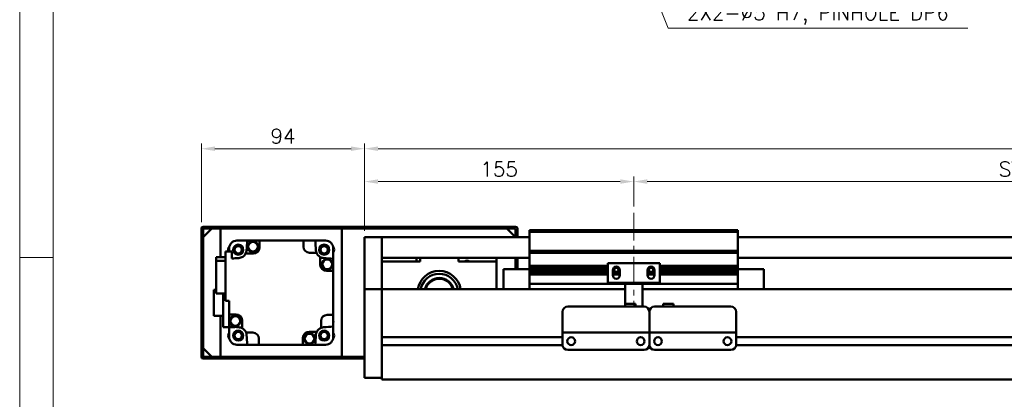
# Model space of a CAD drawing. Header units: millimetres. Extents: x 46891 to 50168, y 6223 to 9676.
# Tile 2 of 5: x 48547 to 49114, y 9021 to 9239. Entities that reach past the tile are written whole.
import ezdxf

# ---------------------------------------------------------------- set-up
doc = ezdxf.new("R2010")
doc.units = ezdxf.units.MM
doc.header["$LTSCALE"] = 0.5
doc.linetypes.add('CENTER', pattern=[50.8, 31.75, -6.35, 6.35, -6.35])
doc.layers.get('0').update_dxf_attribs({"lineweight": 20})
doc.layers.add('1', color=1, linetype='CENTER', lineweight=13)
doc.layers.add('외형선(ISO)', color=7, linetype='Continuous', lineweight=50)
doc.styles.add('DSR TEXT', font='romans.shx', dxfattribs={"bigfont": 'whgtxt.shx'})
doc.styles.get("Standard").update_dxf_attribs({"font": 'romans.shx', "bigfont": 'whgtxt.shx'})
doc.dimstyles.new('DSR', dxfattribs={"dimscale": 2, "dimtxt": 3, "dimasz": 3, "dimexe": 0.5, "dimexo": 0.5, "dimgap": 0.5, "dimtad": 1, "dimdsep": 46, "dimtxsty": 'Standard', "dimcen": 2.5, "dimclrd": 4, "dimclre": 4, "dimclrt": 2, "dimadec": 0, "dimazin": 2, "dimtfac": 1, "dimtmove": 0, "dimatfit": 3, "dimfxl": 0, "dimlwd": -1, "dimlwe": -1, "dimarcsym": 0})

# ---------------------------------------------------------------- blocks, each defined once
blk = doc.blocks.new('A$C1C1952E1')
at = {"color": 1}
blk.add_lwpolyline([(0, 0), (420, 0), (420, 297), (0, 297)], close=True, dxfattribs=at)
at = {"color": 3}
blk.add_lwpolyline([(5, 5), (415, 5), (415, 292), (5, 292)], close=True, dxfattribs=at)
blk = doc.blocks.new('*D84')
at = {"color": 1, "linetype": 'ByBlock'}
for p, q in [((48745.29, 9117.66), (48745.29, 9149.06)), ((48900.29, 9131.66), (48900.29, 9149.06)), ((48753.09, 9146.06), (48892.49, 9146.06))]:
    blk.add_line(p, q, dxfattribs=at)
at = {"color": 1}
for points in [[(48753.09, 9147.36), (48753.09, 9144.76), (48745.29, 9146.06)], [(48892.49, 9147.36), (48892.49, 9144.76), (48900.29, 9146.06)]]:
    blk.add_solid(points, dxfattribs=at)
at = {"layer": 'Defpoints', "color": 0}
for p in [(48900.29, 9146.06), (48900.29, 9128.06), (48745.29, 9114.06)]:
    blk.add_point(p, dxfattribs=at)
at = {"color": 3, "insert": (48822.79, 9153.26), "char_height": 8.4, "attachment_point": 5, "style": 'DSR TEXT'}
blk.add_mtext('155', dxfattribs=at)
blk = doc.blocks.new('*D85')
at = {"color": 1, "linetype": 'ByBlock'}
for p, q in [((48900.29, 9131.66), (48900.29, 9149.06)), ((49400.29, 9131.66), (49400.29, 9149.06)), ((48908.09, 9146.06), (49392.49, 9146.06))]:
    blk.add_line(p, q, dxfattribs=at)
at = {"color": 1}
for points in [[(48908.09, 9147.36), (48908.09, 9144.76), (48900.29, 9146.06)], [(49392.49, 9147.36), (49392.49, 9144.76), (49400.29, 9146.06)]]:
    blk.add_solid(points, dxfattribs=at)
at = {"layer": 'Defpoints', "color": 0}
for p in [(49400.29, 9146.06), (48900.29, 9128.06), (49400.29, 9128.06)]:
    blk.add_point(p, dxfattribs=at)
at = {"color": 3, "insert": (49150.29, 9153.26), "char_height": 8.4, "attachment_point": 5, "style": 'DSR TEXT'}
blk.add_mtext('STROKE : 500', dxfattribs=at)
blk = doc.blocks.new('*D83')
at = {"color": 1, "linetype": 'ByBlock'}
for p, q in [((48745.29, 9117.66), (48745.29, 9168)), ((49537.49, 9165), (48753.09, 9165)), ((49545.29, 9117.66), (49545.29, 9168))]:
    blk.add_line(p, q, dxfattribs=at)
at = {"color": 1}
for points in [[(48753.09, 9166.3), (48753.09, 9163.7), (48745.29, 9165)], [(49537.49, 9166.3), (49537.49, 9163.7), (49545.29, 9165)]]:
    blk.add_solid(points, dxfattribs=at)
at = {"layer": 'Defpoints', "color": 0}
for p in [(48745.29, 9165), (48745.29, 9114.06), (49545.29, 9114.06)]:
    blk.add_point(p, dxfattribs=at)
at = {"color": 3, "insert": (49145.29, 9172.2), "char_height": 8.4, "attachment_point": 5, "style": 'DSR TEXT'}
blk.add_mtext('800', dxfattribs=at)
blk = doc.blocks.new('*D87')
at = {"color": 1, "linetype": 'ByBlock'}
for p, q in [((48651.29, 9122.66), (48651.29, 9168)), ((48737.49, 9165), (48659.09, 9165)), ((48745.29, 9117.66), (48745.29, 9168))]:
    blk.add_line(p, q, dxfattribs=at)
at = {"color": 1}
for points in [[(48659.09, 9166.3), (48659.09, 9163.7), (48651.29, 9165)], [(48737.49, 9166.3), (48737.49, 9163.7), (48745.29, 9165)]]:
    blk.add_solid(points, dxfattribs=at)
at = {"layer": 'Defpoints', "color": 0}
for p in [(48651.29, 9165), (48651.29, 9119.06), (48745.29, 9114.06)]:
    blk.add_point(p, dxfattribs=at)
at = {"color": 3, "insert": (48698.29, 9172.2), "char_height": 8.4, "attachment_point": 5, "style": 'DSR TEXT'}
blk.add_mtext('94', dxfattribs=at)

msp = doc.modelspace()

# ---------------------------------------------------------------- linework, layer by layer
at = {"color": 1}
msp.add_line((48565.97632, 9102.35402), (48546.67132, 9102.35402), dxfattribs=at)
at = {"layer": '1'}
msp.add_line((48900.28843, 9128.05808), (48900.28843, 9074.05808), dxfattribs=at)
at = {"layer": '외형선(ISO)'}
for p, q in [((48651.28843, 9119.05808), (48651.28843, 9111.05808)), ((48832.28843, 9120.05808), (48652.28843, 9120.05808)), ((48652.28843, 9114.05808), (48657.28843, 9119.05808)), ((48652.28843, 9111.05808), (48652.28843, 9118.55808)), ((48652.78843, 9119.05808), (48831.78843, 9119.05808)), ((48662.28843, 9119.05808), (48657.28843, 9119.05808)), ((48662.28843, 9102.53616), (48662.28843, 9119.05808)), ((48732.28843, 9119.05808), (48732.28843, 9045.05808)), ((48827.28843, 9119.05808), (48732.28843, 9119.05808)), ((48827.28843, 9119.05808), (48832.28843, 9114.05808)), ((48832.28843, 9118.55808), (48832.28843, 9114.05808)), ((48833.28843, 9114.05808), (48833.28843, 9119.05808)), ((48652.28843, 9114.05808), (48652.28843, 9050.05808)), ((48745.28843, 9114.05808), (48745.28843, 9112.05808)), ((48755.28843, 9114.05808), (48745.28843, 9114.05808)), ((48755.28843, 9112.05808), (48755.28843, 9114.05808)), ((48755.28843, 9114.05808), (48840.28843, 9114.05808)), ((48755.28843, 9114.05808), (48755.28843, 9112.05808)), ((48840.28843, 9117.05808), (48840.28843, 9118.05808)), ((48960.28843, 9118.05808), (48840.28843, 9118.05808)), ((48840.28843, 9106.05808), (48840.28843, 9117.05808)), ((48840.28843, 9117.05808), (48960.28843, 9117.05808)), ((48960.28843, 9118.05808), (48960.28843, 9117.05808)), ((48960.28843, 9117.05808), (48960.28843, 9106.05808)), ((48960.28843, 9114.05808), (49535.28843, 9114.05808)), ((48651.28843, 9111.05808), (48652.28843, 9111.05808)), ((48651.28843, 9107.05808), (48651.28843, 9111.05808)), ((48652.28843, 9107.05808), (48651.28843, 9107.05808)), ((48651.28843, 9107.05808), (48651.28843, 9057.05808)), ((48652.28843, 9057.05808), (48652.28843, 9107.05808)), ((48667.28843, 9107.75341), (48667.28843, 9107.55808)), ((48667.28843, 9105.75808), (48667.28843, 9107.55808)), ((48671.78843, 9112.05808), (48671.5931, 9112.05808)), ((48671.78843, 9112.05808), (48677.72907, 9112.05808)), ((48677.72907, 9112.05808), (48684.78843, 9112.05808)), ((48710.08843, 9112.05808), (48684.78843, 9112.05808)), ((48684.78843, 9112.05808), (48684.78843, 9108.05808)), ((48710.08843, 9108.55808), (48710.08843, 9112.05808)), ((48710.08843, 9112.05808), (48716.8478, 9112.05808)), ((48716.8478, 9112.05808), (48722.78843, 9112.05808)), ((48722.98376, 9112.05808), (48722.78843, 9112.05808)), ((48727.28843, 9107.55808), (48727.28843, 9107.75341)), ((48727.28843, 9107.55808), (48727.28843, 9101.61745)), ((48745.28843, 9111.27356), (48745.28843, 9112.05808)), ((48745.28843, 9110.77485), (48745.28843, 9111.27356)), ((48745.28843, 9110.77485), (48745.28843, 9109.70637)), ((48745.28843, 9109.70637), (48745.28843, 9106.72057)), ((48755.28843, 9112.05808), (48755.28843, 9111.27356)), ((48755.28843, 9111.27356), (48755.28843, 9112.05808)), ((48755.28843, 9111.27356), (48755.28843, 9110.77485)), ((48755.28843, 9110.77485), (48755.28843, 9111.27356)), ((48755.28843, 9109.70637), (48755.28843, 9110.77485)), ((48755.28843, 9110.77485), (48755.28843, 9109.70637)), ((48755.28843, 9106.72057), (48755.28843, 9109.70637)), ((48755.28843, 9109.70637), (48755.28843, 9106.72057)), ((48665.28843, 9102.53616), (48659.78843, 9102.53616)), ((48659.78843, 9102.53616), (48659.78843, 9100.34608)), ((48668.78843, 9105.75808), (48665.28843, 9105.75808)), ((48665.28843, 9105.75808), (48665.28843, 9077.35808)), ((48668.78843, 9101.73325), (48668.78843, 9105.75808)), ((48681.28843, 9104.55808), (48676.78035, 9104.55808)), ((48717.56706, 9105.05808), (48713.58843, 9105.05808)), ((48719.78843, 9098.05808), (48719.78843, 9102.56616)), ((48727.28843, 9094.55808), (48727.28843, 9101.61745)), ((48745.28843, 9098.15627), (48745.28843, 9106.72057)), ((48755.28843, 9106.72057), (48755.28843, 9098.15627)), ((48755.28843, 9102.55808), (48755.28843, 9106.72057)), ((48755.28843, 9102.05808), (48840.28843, 9102.05808)), ((48775.28843, 9102.05808), (48775.28843, 9100.05808)), ((48777.28843, 9102.05808), (48777.28843, 9100.05808)), ((48799.28843, 9100.05808), (48799.28843, 9102.05808)), ((48821.28843, 9102.05808), (48821.28843, 9100.05808)), ((48832.28843, 9095.55808), (48832.28843, 9102.05808)), ((48832.28843, 9102.05808), (48832.28843, 9095.55808)), ((48833.28843, 9095.55808), (48833.28843, 9102.05808)), ((48840.28843, 9105.05808), (48840.28843, 9106.05808)), ((48840.28843, 9106.05808), (48960.28843, 9106.05808)), ((48840.28843, 9104.05808), (48840.28843, 9105.05808)), ((48840.28843, 9105.05808), (48960.28843, 9105.05808)), ((48840.28843, 9097.55808), (48840.28843, 9104.05808)), ((48960.28843, 9106.05808), (48960.28843, 9105.05808)), ((48960.28843, 9105.05808), (48960.28843, 9104.05808)), ((48960.28843, 9104.05808), (48960.28843, 9097.55808)), ((48960.28843, 9102.05808), (49535.28843, 9102.05808)), ((48659.78843, 9100.34608), (48665.28843, 9100.34608)), ((48659.78843, 9100.34608), (48659.78843, 9081.58)), ((48745.28843, 9096.06097), (48745.28843, 9098.15627)), ((48745.28843, 9084.63902), (48745.28843, 9096.06097)), ((48777.28843, 9100.05808), (48755.28843, 9100.05808)), ((48755.28843, 9098.15627), (48755.28843, 9096.06097)), ((48755.28843, 9096.06097), (48755.28843, 9084.63902)), ((48821.28843, 9100.05808), (48799.28843, 9100.05808)), ((48821.28843, 9084.05808), (48821.28843, 9100.05808)), ((48825.28843, 9095.55808), (48825.28843, 9084.05808)), ((48840.28843, 9095.55808), (48825.28843, 9095.55808)), ((48840.28843, 9097.05808), (48840.28843, 9097.55808)), ((48840.28843, 9097.55808), (48885.28843, 9097.55808)), ((48840.28843, 9096.55808), (48840.28843, 9097.05808)), ((48840.28843, 9097.05808), (48885.28843, 9097.05808)), ((48840.28843, 9095.55808), (48840.28843, 9096.55808)), ((48840.28843, 9096.55808), (48885.28843, 9096.55808)), ((48840.28843, 9095.05808), (48840.28843, 9095.55808)), ((48840.28843, 9095.55808), (48885.28843, 9095.55808)), ((48915.28843, 9099.05808), (48885.28843, 9099.05808)), ((48885.28843, 9087.65808), (48885.28843, 9099.05808)), ((48888.35194, 9095.55808), (48889.16519, 9095.55808)), ((48888.96556, 9096.55808), (48891.61131, 9096.55808)), ((48891.41167, 9095.55808), (48892.22493, 9095.55808)), ((48908.35194, 9095.55808), (48909.16519, 9095.55808)), ((48908.96556, 9096.55808), (48911.61131, 9096.55808)), ((48911.41167, 9095.55808), (48912.22493, 9095.55808)), ((48915.28843, 9099.05808), (48915.28843, 9087.65808)), ((48915.28843, 9097.55808), (48960.28843, 9097.55808)), ((48915.28843, 9097.05808), (48960.28843, 9097.05808)), ((48915.28843, 9096.55808), (48960.28843, 9096.55808)), ((48915.28843, 9095.55808), (48960.28843, 9095.55808)), ((48960.28843, 9097.55808), (48960.28843, 9097.05808)), ((48960.28843, 9097.05808), (48960.28843, 9096.55808)), ((48960.28843, 9096.55808), (48960.28843, 9095.55808)), ((48960.28843, 9095.55808), (48975.28843, 9095.55808)), ((48960.28843, 9095.55808), (48960.28843, 9095.05808)), ((48975.28843, 9084.05808), (48975.28843, 9095.55808)), ((48727.28843, 9094.55808), (48723.28843, 9094.55808)), ((48727.28843, 9069.25808), (48727.28843, 9094.55808)), ((48840.28843, 9094.55808), (48840.28843, 9095.05808)), ((48840.28843, 9095.05808), (48885.28843, 9095.05808)), ((48840.28843, 9093.55808), (48840.28843, 9094.55808)), ((48840.28843, 9094.55808), (48885.28843, 9094.55808)), ((48840.28843, 9093.05808), (48840.28843, 9093.55808)), ((48840.28843, 9093.55808), (48885.28843, 9093.55808)), ((48840.28843, 9092.55808), (48840.28843, 9093.05808)), ((48840.28843, 9093.05808), (48885.28843, 9093.05808)), ((48840.28843, 9088.05808), (48840.28843, 9092.55808)), ((48840.28843, 9092.55808), (48885.28843, 9092.55808)), ((48888.28843, 9095.05808), (48889.05893, 9095.05808)), ((48888.28843, 9092.05808), (48888.28843, 9095.05808)), ((48888.28843, 9095.05808), (48889.05893, 9095.05808)), ((48888.28843, 9094.55808), (48889.16519, 9094.55808)), ((48888.28843, 9094.55808), (48889.16519, 9094.55808)), ((48888.28843, 9093.55808), (48892.28843, 9093.55808)), ((48888.28843, 9093.55808), (48892.28843, 9093.55808)), ((48888.28843, 9093.05808), (48892.28843, 9093.05808)), ((48888.28843, 9093.05808), (48892.28843, 9093.05808)), ((48888.28843, 9092.55808), (48892.28843, 9092.55808)), ((48888.28843, 9092.55808), (48892.28843, 9092.55808)), ((48891.41167, 9094.55808), (48892.28843, 9094.55808)), ((48891.51793, 9095.05808), (48892.28843, 9095.05808)), ((48892.28843, 9095.05808), (48892.28843, 9092.05808)), ((48908.28843, 9095.05808), (48909.05893, 9095.05808)), ((48908.28843, 9092.05808), (48908.28843, 9095.05808)), ((48908.28843, 9094.55808), (48909.16519, 9094.55808)), ((48908.28843, 9093.55808), (48912.28843, 9093.55808)), ((48908.28843, 9093.55808), (48912.28843, 9093.55808)), ((48908.28843, 9093.05808), (48912.28843, 9093.05808)), ((48908.28843, 9093.05808), (48912.28843, 9093.05808)), ((48908.28843, 9092.55808), (48912.28843, 9092.55808)), ((48908.28843, 9092.55808), (48912.28843, 9092.55808)), ((48911.41167, 9094.55808), (48912.28843, 9094.55808)), ((48911.41167, 9094.55808), (48912.28843, 9094.55808)), ((48911.51793, 9095.05808), (48912.28843, 9095.05808)), ((48911.51793, 9095.05808), (48912.28843, 9095.05808)), ((48912.28843, 9095.05808), (48912.28843, 9092.05808)), ((48915.28843, 9095.05808), (48960.28843, 9095.05808)), ((48915.28843, 9094.55808), (48960.28843, 9094.55808)), ((48915.28843, 9093.55808), (48960.28843, 9093.55808)), ((48915.28843, 9093.05808), (48960.28843, 9093.05808)), ((48915.28843, 9092.55808), (48960.28843, 9092.55808)), ((48960.28843, 9095.05808), (48960.28843, 9094.55808)), ((48960.28843, 9094.55808), (48960.28843, 9093.55808)), ((48960.28843, 9093.55808), (48960.28843, 9093.05808)), ((48960.28843, 9093.05808), (48960.28843, 9092.55808)), ((48960.28843, 9092.55808), (48960.28843, 9088.05808)), ((48745.28843, 9084.05808), (48745.28843, 9084.63902)), ((48745.28843, 9084.05808), (48745.28843, 9081.05808)), ((48755.28843, 9084.05808), (48745.28843, 9084.05808)), ((48755.28843, 9084.63902), (48755.28843, 9084.05808)), ((48755.28843, 9084.05808), (48755.28843, 9081.05808)), ((48755.28843, 9081.05808), (48755.28843, 9084.05808)), ((48895.28843, 9084.05808), (48755.28843, 9084.05808)), ((48840.28843, 9088.05808), (48840.28843, 9087.05808)), ((48840.28843, 9084.05808), (48840.28843, 9087.05808)), ((48840.28843, 9087.05808), (48960.28843, 9087.05808)), ((48895.28843, 9087.65808), (48885.28843, 9087.65808)), ((48895.28843, 9088.15808), (48895.28843, 9087.65808)), ((48905.28843, 9087.65808), (48895.28843, 9087.65808)), ((48895.28843, 9085.55808), (48895.28843, 9087.65808)), ((48895.28843, 9085.55808), (48895.28843, 9075.55823)), ((48905.28843, 9087.65808), (48905.28843, 9088.15808)), ((48915.28843, 9087.65808), (48905.28843, 9087.65808)), ((48905.28843, 9087.65808), (48905.28843, 9085.55808)), ((48905.28843, 9074.05824), (48905.28843, 9085.55808)), ((49535.28843, 9084.05808), (48905.28843, 9084.05808)), ((48960.28843, 9087.05808), (48960.28843, 9088.05808)), ((48960.28843, 9087.05808), (48960.28843, 9084.05808)), ((48658.48843, 9083.70808), (48659.78843, 9083.70808)), ((48658.48843, 9083.70808), (48658.48843, 9068.60808)), ((48659.78843, 9081.58), (48665.28843, 9081.58)), ((48663.88843, 9081.58), (48663.88843, 9062.25808)), ((48745.28843, 9038.30072), (48745.28843, 9081.05808)), ((48755.28843, 9056.50808), (48755.28843, 9081.05808)), ((48755.28843, 9081.05808), (48755.28843, 9038.30072)), ((48665.28843, 9077.35808), (48667.28843, 9077.35808)), ((48667.28843, 9077.35808), (48667.28843, 9069.55808)), ((48862.28843, 9074.05824), (48906.28843, 9074.05824)), ((48895.28843, 9075.55823), (48895.28843, 9074.05824)), ((48895.28843, 9075.55823), (48901.28843, 9075.55823)), ((48895.28843, 9075.55823), (48895.28843, 9074.05824)), ((48901.28843, 9075.55823), (48901.28843, 9074.05824)), ((48912.28843, 9074.05824), (48956.28843, 9074.05824)), ((48923.28843, 9075.55823), (48917.28843, 9075.55823)), ((48917.28843, 9074.05824), (48917.28843, 9075.55823)), ((48923.28843, 9074.05824), (48923.28843, 9075.55823)), ((48658.48843, 9068.60808), (48663.88843, 9068.60808)), ((48662.28843, 9045.05808), (48662.28843, 9068.60808)), ((48667.28843, 9069.55808), (48671.28843, 9069.55808)), ((48667.28843, 9069.55808), (48667.28843, 9062.49871)), ((48723.78843, 9069.25808), (48727.28843, 9069.25808)), ((48727.28843, 9062.49871), (48727.28843, 9069.25808)), ((48859.28843, 9061.05824), (48859.28843, 9071.05824)), ((48909.28843, 9071.05824), (48909.28843, 9061.05824)), ((48909.28843, 9061.05824), (48909.28843, 9071.05824)), ((48959.28843, 9071.05824), (48959.28843, 9061.05824)), ((48663.88843, 9062.25808), (48670.49976, 9062.25808)), ((48667.28843, 9056.55808), (48667.28843, 9062.25808)), ((48674.78843, 9066.05808), (48674.78843, 9061.55)), ((48720.28843, 9061.77946), (48720.28843, 9065.75808)), ((48727.28843, 9056.55808), (48727.28843, 9062.49871)), ((48651.28843, 9057.05808), (48652.28843, 9057.05808)), ((48651.28843, 9053.05808), (48651.28843, 9057.05808)), ((48667.28843, 9056.55808), (48667.28843, 9056.36275)), ((48677.00981, 9059.05808), (48680.98843, 9059.05808)), ((48709.78843, 9052.05808), (48709.78843, 9056.05808)), ((48713.28843, 9059.55808), (48717.79651, 9059.55808)), ((48727.28843, 9056.36275), (48727.28843, 9056.55808)), ((48859.28843, 9056.30808), (48755.28843, 9056.30808)), ((48859.28843, 9061.05824), (48859.28843, 9059.05823)), ((48859.28843, 9059.05821), (48859.28843, 9059.05823)), ((48859.28843, 9059.05823), (48909.28843, 9059.05823)), ((48859.28843, 9058.5582), (48859.28843, 9059.05821)), ((48859.28843, 9059.05821), (48862.05893, 9059.05821)), ((48859.28843, 9052.0582), (48859.28843, 9058.5582)), ((48864.31177, 9056.30808), (48864.2651, 9056.30808)), ((48864.51793, 9059.05821), (48866.78843, 9059.05821)), ((48871.78843, 9059.05821), (48896.78843, 9059.05821)), ((48901.78843, 9059.05821), (48904.05893, 9059.05821)), ((48904.31177, 9056.30808), (48904.2651, 9056.30808)), ((48906.51793, 9059.05821), (48909.28843, 9059.05821)), ((48909.28843, 9059.05823), (48909.28843, 9061.05824)), ((48909.28843, 9061.05824), (48909.28843, 9059.05823)), ((48909.28843, 9059.05823), (48909.28843, 9059.05821)), ((48909.28843, 9059.05821), (48909.28843, 9059.05823)), ((48909.28843, 9059.05823), (48959.28843, 9059.05823)), ((48909.28843, 9059.05821), (48909.28843, 9058.5582)), ((48909.28843, 9058.5582), (48909.28843, 9059.05821)), ((48909.28843, 9059.05821), (48912.05893, 9059.05821)), ((48909.28843, 9058.5582), (48909.28843, 9052.0582)), ((48909.28843, 9052.0582), (48909.28843, 9058.5582)), ((48914.31177, 9056.30808), (48914.2651, 9056.30808)), ((48914.31177, 9056.30808), (48914.2651, 9056.30808)), ((48914.51793, 9059.05821), (48916.78843, 9059.05821)), ((48921.78843, 9059.05821), (48946.78843, 9059.05821)), ((48951.78843, 9059.05821), (48954.05893, 9059.05821)), ((48954.31177, 9056.30808), (48954.2651, 9056.30808)), ((48954.31177, 9056.30808), (48954.2651, 9056.30808)), ((48956.51793, 9059.05821), (48959.28843, 9059.05821)), ((48959.28843, 9059.05823), (48959.28843, 9061.05824)), ((48959.28843, 9059.05823), (48959.28843, 9059.05821)), ((48959.28843, 9059.05821), (48959.28843, 9058.5582)), ((48959.28843, 9058.5582), (48959.28843, 9052.0582)), ((49363.28843, 9056.30808), (48959.28843, 9056.30808)), ((49363.28843, 9056.30808), (48959.28843, 9056.30808)), ((48652.28843, 9053.05808), (48651.28843, 9053.05808)), ((48651.28843, 9053.05808), (48651.28843, 9045.05808)), ((48652.28843, 9045.55808), (48652.28843, 9053.05808)), ((48657.28843, 9045.05808), (48652.28843, 9050.05808)), ((48671.5931, 9052.05808), (48671.78843, 9052.05808)), ((48677.72907, 9052.05808), (48671.78843, 9052.05808)), ((48677.72907, 9052.05808), (48684.48843, 9052.05808)), ((48684.48843, 9055.55808), (48684.48843, 9052.05808)), ((48684.48843, 9052.05808), (48709.78843, 9052.05808)), ((48716.8478, 9052.05808), (48709.78843, 9052.05808)), ((48716.8478, 9052.05808), (48722.78843, 9052.05808)), ((48722.78843, 9052.05808), (48722.98376, 9052.05808)), ((48859.29888, 9051.80808), (48755.28843, 9051.80808)), ((48755.28843, 9038.30072), (48755.28843, 9051.60808)), ((48909.29888, 9051.80808), (48909.27799, 9051.80808)), ((49363.29888, 9051.80808), (48959.27799, 9051.80808)), ((49363.29888, 9051.80808), (48959.27799, 9051.80808)), ((48745.28843, 9045.05808), (48652.78843, 9045.05808)), ((48657.28843, 9045.05808), (48662.28843, 9045.05808)), ((48732.28843, 9045.05808), (48745.28843, 9045.05808)), ((48862.28843, 9049.0582), (48906.28843, 9049.0582)), ((48912.28843, 9049.0582), (48956.28843, 9049.0582)), ((48652.28843, 9044.05808), (48745.28843, 9044.05808)), ((48745.28843, 9038.30072), (48745.28843, 9036.1794)), ((48745.28843, 9033.05808), (48745.28843, 9036.1794)), ((48755.28843, 9033.05808), (48745.28843, 9033.05808)), ((48755.28843, 9038.30072), (48755.28843, 9036.1794)), ((48755.28843, 9036.1794), (48755.28843, 9038.30072)), ((48755.28843, 9032.05808), (48755.28843, 9036.1794)), ((48755.28843, 9036.1794), (48755.28843, 9033.05808)), ((48755.28843, 9032.05808), (49535.28843, 9032.05808))]:
    msp.add_line(p, q, dxfattribs=at)
for centre, radius in [((48672.5397, 9106.80682), 2.9), ((48672.5397, 9106.80682), 2.7), ((48672.5397, 9106.80682), 2.5), ((48672.5397, 9106.80682), 2.1), ((48680.99247, 9108.54679), 3), ((48680.99247, 9108.54679), 2.95), ((48680.99247, 9108.54679), 2.8), ((48722.03717, 9106.80682), 2.9), ((48722.03717, 9106.80682), 2.7), ((48722.03717, 9106.80682), 2.5), ((48722.03717, 9106.80682), 2.1), ((48723.77714, 9098.35404), 3), ((48723.77714, 9098.35404), 2.95), ((48723.77714, 9098.35404), 2.8), ((48670.79973, 9065.76212), 3), ((48670.79973, 9065.76212), 2.95), ((48670.79973, 9065.76212), 2.8), ((48672.5397, 9057.30934), 2.9), ((48672.5397, 9057.30934), 2.7), ((48672.5397, 9057.30934), 2.5), ((48672.5397, 9057.30934), 2.1), ((48713.5844, 9055.56937), 3), ((48713.5844, 9055.56937), 2.95), ((48713.5844, 9055.56937), 2.8), ((48722.03717, 9057.30934), 2.9), ((48722.03717, 9057.30934), 2.7), ((48722.03717, 9057.30934), 2.5), ((48722.03717, 9057.30934), 2.1), ((48864.28843, 9054.0582), 2.25), ((48904.28843, 9054.0582), 2.25), ((48914.28843, 9054.0582), 2.25), ((48954.28843, 9054.0582), 2.25)]:
    msp.add_circle(centre, radius, dxfattribs=at)
for centre, radius, start, end in [((48652.28843, 9119.05808), 1, 90, 180), ((48652.78843, 9118.55808), 0.5, 90, 180), ((48831.78843, 9118.55808), 0.5, 0, 90), ((48832.28843, 9119.05808), 1, 0, 90), ((48669.5397, 9106.80682), 2.75, 141.2861255, 202.4178897), ((48671.78843, 9107.55808), 4.5, 90, 180), ((48697.28843, 9082.05808), 39.5, 139.4096126, 139.4195813), ((48697.28843, 9082.05808), 39.5, 130.5804187, 130.5903874), ((49056.543, 9082.05808), 380, 175.471937, 176.3124282), ((48681.28843, 9108.05808), 3.5, 270, 0), ((48713.58843, 9108.55808), 3.5, 180, 270), ((48713.95119, 9109.143), 2.95, 81.175882, 98.824118), ((48338.03386, 9082.05808), 380, 3.6875718, 4.528063), ((48722.78843, 9107.55808), 4.5, 0, 90), ((48697.28843, 9082.05808), 39.5, 49.4096126, 49.4195813), ((48725.03703, 9106.80682), 2.75, 324.9539356, 38.7075976), ((48697.28843, 9082.05808), 39.5, 40.5804187, 40.5903874), ((48697.28843, 8722.80351), 380, 93.6875718, 94.3012223), ((48672.5397, 9106.80682), 4.8, 273.6875718, 332.0638743), ((48672.5397, 9106.80682), 4.8, 332.0638743, 356.3124282), ((48722.03717, 9106.80682), 4.8, 183.6875718, 201.3657575), ((48722.03717, 9106.80682), 4.8, 201.3657575, 242.0638743), ((48722.03717, 9106.80682), 4.8, 242.0638743, 266.3124282), ((48697.28843, 8722.80351), 380, 85.471937, 86.3124282), ((48723.28843, 9098.05808), 3.5, 180, 270), ((48804.28843, 9098.05808), 2.4585, 54.4397249, 125.5602751), ((48890.28843, 9095.05808), 2, 0, 180), ((48890.28843, 9095.05808), 1.2295, 156.0042187, 180), ((48890.28843, 9095.05808), 1.2295, 156.0042187, 180), ((48890.28843, 9095.05808), 1.2295, 23.9957813, 156.0042187), ((48890.28843, 9095.05808), 1.2295, 23.9957813, 156.0042187), ((48890.28843, 9095.05808), 1.2295, 0, 23.9957813), ((48890.28843, 9095.05808), 1.2295, 0, 23.9957813), ((48910.28843, 9095.05808), 2, 0, 180), ((48910.28843, 9095.05808), 1.2295, 156.0042187, 180), ((48910.28843, 9095.05808), 1.2295, 156.0042187, 180), ((48910.28843, 9095.05808), 1.2295, 23.9957813, 156.0042187), ((48910.28843, 9095.05808), 1.2295, 23.9957813, 156.0042187), ((48910.28843, 9095.05808), 1.2295, 0, 23.9957813), ((48910.28843, 9095.05808), 1.2295, 0, 23.9957813), ((48788.28843, 9082.05808), 12.5, 9.2068963, 170.7931037), ((48788.28843, 9082.05808), 10.85, 10.6221774, 169.3778226), ((48788.28843, 9082.05808), 8.5, 13.6089608, 166.3910392), ((48788.28843, 9082.05808), 8, 14.4775124, 165.5224876), ((48890.28843, 9092.05808), 2, 180, 0), ((48890.28843, 9095.05808), 1.2295, 180, 203.9957813), ((48890.28843, 9095.05808), 1.2295, 180, 203.9957813), ((48890.28843, 9095.05808), 1.2295, 203.9957813, 336.0042187), ((48890.28843, 9095.05808), 1.2295, 203.9957813, 336.0042187), ((48890.28843, 9095.05808), 1.2295, 336.0042187, 0), ((48890.28843, 9095.05808), 1.2295, 336.0042187, 0), ((48910.28843, 9092.05808), 2, 180, 0), ((48910.28843, 9095.05808), 1.2295, 180, 203.9957813), ((48910.28843, 9095.05808), 1.2295, 180, 203.9957813), ((48910.28843, 9095.05808), 1.2295, 203.9957813, 336.0042187), ((48910.28843, 9095.05808), 1.2295, 203.9957813, 336.0042187), ((48910.28843, 9095.05808), 1.2295, 336.0042187, 0), ((48910.28843, 9095.05808), 1.2295, 336.0042187, 0), ((48862.28843, 9071.05824), 3, 90, 180), ((48906.28843, 9071.05824), 3, 0, 90), ((48912.28843, 9071.05824), 3, 90, 180), ((48956.28843, 9071.05824), 3, 0, 90), ((48671.28843, 9066.05808), 3.5, 0, 90), ((48723.78843, 9065.75808), 3.5, 90, 180), ((48697.28843, 9441.31265), 380, 265.471937, 266.3124282), ((48672.5397, 9057.30934), 4.8, 62.0638743, 86.3124282), ((48672.5397, 9057.30934), 4.8, 21.3657575, 62.0638743), ((48722.03717, 9057.30934), 4.8, 111.3657575, 152.0638743), ((48722.03717, 9057.30934), 4.8, 93.6875718, 111.3657575), ((48697.28843, 9441.31265), 380, 273.6875718, 274.528063), ((48724.37335, 9065.39533), 2.95, 351.175882, 8.824118), ((48669.5397, 9057.30934), 2.75, 144.9489798, 218.7138745), ((48671.78843, 9056.55808), 4.5, 180, 270), ((48697.28843, 9082.05808), 39.5, 220.5804187, 220.5903874), ((48672.5397, 9057.30934), 4.8, 3.6875718, 21.3657575), ((49056.543, 9082.05808), 380, 183.6875718, 184.528063), ((48680.98843, 9055.55808), 3.5, 0, 90), ((48713.28843, 9056.05808), 3.5, 90, 180), ((48338.03386, 9082.05808), 380, 355.471937, 356.3124282), ((48722.03717, 9057.30934), 4.8, 152.0638743, 176.3124282), ((48722.78843, 9056.55808), 4.5, 270, 0), ((48725.03717, 9057.30934), 2.75, 321.2861255, 35.0510202), ((48697.28843, 9082.05808), 39.5, 319.4096126, 319.4195813), ((48697.28843, 9082.05808), 39.5, 229.4096126, 229.4195813), ((48680.62568, 9054.97316), 2.95, 261.175882, 278.824118), ((48697.28843, 9082.05808), 39.5, 310.5804187, 310.5903874), ((48862.28843, 9052.0582), 3, 180, 270), ((48906.28843, 9052.0582), 3, 270, 0), ((48912.28843, 9052.0582), 3, 180, 270), ((48956.28843, 9052.0582), 3, 270, 0), ((48652.28843, 9045.05808), 1, 180, 270), ((48652.78843, 9045.55808), 0.5, 180, 270)]:
    msp.add_arc(centre, radius, start, end, dxfattribs=at)
for centre, major_axis, start_param, end_param in [((48863.28843, 9059.05823), (-1.2295, 0), 3.138702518, 6.280295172), ((48869.28843, 9059.05823), (-2.5, 0), 3.141592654, 6.283185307), ((48899.28843, 9059.05823), (-2.5, 0), 3.141592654, 6.283185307), ((48905.28843, 9059.05823), (-1.2295, 0), 3.140629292, 6.282221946), ((48913.28843, 9059.05823), (-1.2295, 0), 3.138702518, 6.280295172), ((48919.28843, 9059.05823), (-2.5, 0), 3.141592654, 6.283185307), ((48949.28843, 9059.05823), (-2.5, 0), 3.141592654, 6.283185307), ((48955.28843, 9059.05823), (-1.2295, 0), 3.140629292, 6.282221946)]:
    msp.add_ellipse(centre, major_axis=major_axis, ratio=0.00001, start_param=start_param, end_param=end_param, dxfattribs=at)
for points in [[(48889.57312, 9094.05808), (48890.28843, 9094.05808), (48891.00374, 9094.05808)], [(48889.57312, 9094.05808), (48890.28843, 9094.05808), (48891.00374, 9094.05808)], [(48909.57312, 9094.05808), (48910.28843, 9094.05808), (48911.00374, 9094.05808)], [(48909.57312, 9094.05808), (48910.28843, 9094.05808), (48911.00374, 9094.05808)]]:
    msp.add_rational_spline(points, [1, 1.22950000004, 1], degree=2, dxfattribs=at)

# ---------------------------------------------------------------- block references
at = {"xscale": 3.861000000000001, "yscale": 3.861000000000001, "zscale": 3.861000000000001}
msp.add_blockref('A$C1C1952E1', (48546.67132, 8528.99552), dxfattribs=at)

# ---------------------------------------------------------------- texts
at = {"color": 3, "insert": (48930.92763, 9247.51468), "char_height": 8.4, "attachment_point": 1, "style": 'DSR TEXT'}
msp.add_mtext('2X2-%%C5 H7, PINHOLE DP6', dxfattribs=at)

# ---------------------------------------------------------------- dimensions: what is measured, and where the dimension line sits
for base, p1, p2, picture, middle in [((48651.28843, 9165.00367), (48745.28843, 9114.05808), (48651.28843, 9119.05808), '*D87', (48698.28843, 9172.20367)), ((48745.28843, 9165.00367), (49545.28843, 9114.05808), (48745.28843, 9114.05808), '*D83', (49145.28843, 9172.20367)), ((48900.28843, 9146.05993), (48745.28843, 9114.05808), (48900.28843, 9128.05808), '*D84', (48822.78843, 9153.25993))]:
    dim = msp.add_linear_dim(base=base, p1=p1, p2=p2, dimstyle='DSR', override={"dimscale": 3, "dimtxt": 2.8, "dimasz": 2.600136, "dimexe": 1, "dimexo": 1.2, "dimgap": 1, "dimdec": 4, "dimtxsty": 'DSR TEXT', "dimclrd": 1, "dimclre": 1, "dimclrt": 3, "dimtdec": 4, "dimtix": 1})
    dim.commit()
    dim.dimension.update_dxf_attribs({"geometry": picture, "text_midpoint": middle})
dim = msp.add_linear_dim(base=(49400.28843, 9146.05993), p1=(48900.28843, 9128.05808), p2=(49400.28843, 9128.05808), text='STROKE : <>', dimstyle='DSR', override={"dimscale": 3, "dimtxt": 2.8, "dimasz": 2.600136, "dimexe": 1, "dimexo": 1.2, "dimgap": 1, "dimdec": 4, "dimtxsty": 'DSR TEXT', "dimclrd": 1, "dimclre": 1, "dimclrt": 3, "dimtdec": 4, "dimtix": 1})
dim.commit()
dim.dimension.update_dxf_attribs({"geometry": '*D85', "text_midpoint": (49150.28843, 9153.25993)})

# ---------------------------------------------------------------- leaders
at = {"annotation_type": 0, "has_hookline": 1, "hookline_direction": 0, "text_width": 161.875}
msp.add_leader([(48901.61568, 9280.59731), (48920.12722, 9234.51468), (48927.92763, 9234.51468)], dimstyle='DSR', override={"dimscale": 3, "dimtxt": 2.8, "dimasz": 2.600136, "dimexe": 1, "dimexo": 1.2, "dimgap": 1, "dimdec": 4, "dimtxsty": 'DSR TEXT', "dimclrd": 1, "dimclre": 1, "dimclrt": 3, "dimtdec": 4, "dimtix": 1}, dxfattribs=at)

doc.saveas('drawing.dxf')
